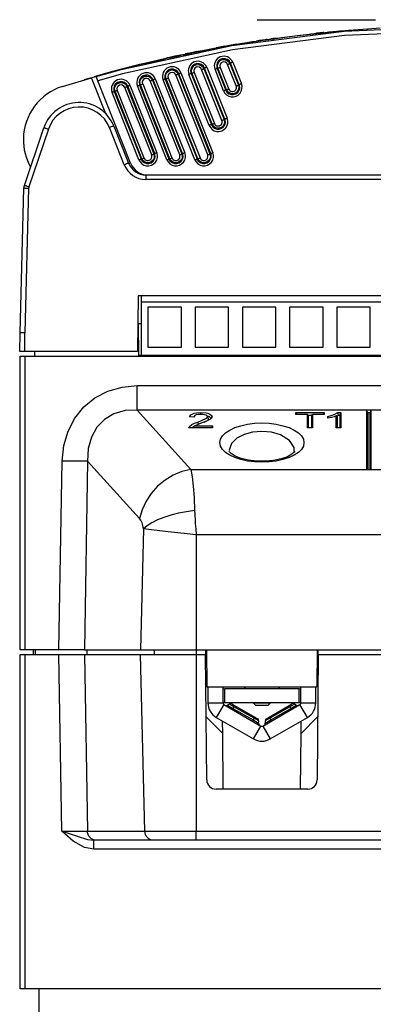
# Model space of a CAD drawing. Extents: x 28 to 402, y 197 to 629.
# Tile 2 of 13: x 51 to 89, y 257 to 363. Entities that reach past the tile are written whole.
import ezdxf

# ---------------------------------------------------------------- set-up
doc = ezdxf.new("R2010")
doc.units = 0
doc.header["$MEASUREMENT"] = 0
doc.linetypes.add('CENTERX2', pattern=[20.32, 12.7, -2.54, 2.54, -2.54])
doc.layers.get('0').update_dxf_attribs({"linetype": 'CONTINUOUS'})

msp = doc.modelspace()

# ---------------------------------------------------------------- linework, layer by layer
at = {"color": 7, "linetype": 'CENTERX2'}
msp.add_line((76.25, 363.34), (143.65, 363.34), dxfattribs=at)
at = {"color": 7, "linetype": 'CONTINUOUS'}
for p, q in [((77.9, 361.3), (78.11, 361.33)), ((78.11, 361.33), (78.11, 361.28)), ((78.11, 361.33), (78.12, 361.33)), ((78.12, 361.33), (78.12, 361.28)), ((80.89, 361.69), (82.63, 361.87)), ((83.71, 361.94), (81.24, 361.67)), ((82.63, 361.89), (83.51, 361.98)), ((83.3, 361.95), (82.63, 361.89)), ((83.51, 361.93), (82.63, 361.83)), ((82.63, 361.89), (82.63, 361.83)), ((83.41, 361.97), (83.3, 361.95)), ((83.41, 361.92), (84.11, 361.99)), ((83.51, 361.98), (83.77, 362)), ((83.51, 361.98), (83.51, 361.93)), ((83.77, 361.95), (83.51, 361.93)), ((83.51, 361.92), (83.7, 361.94)), ((83.77, 362), (83.77, 361.95)), ((83.86, 361.96), (84.02, 361.97)), ((84.02, 361.97), (83.86, 361.95)), ((83.93, 361.97), (84.19, 361.99)), ((84.04, 362.03), (84.04, 361.98)), ((84.47, 362.02), (84.11, 361.98)), ((84.39, 362.01), (84.67, 362.04)), ((84.49, 362.07), (85.1, 362.13)), ((85.1, 362.08), (84.49, 362.02)), ((84.49, 362.07), (84.49, 362.02)), ((85.01, 362.07), (85.3, 362.09)), ((85.1, 362.13), (85.29, 362.14)), ((85.1, 362.13), (85.1, 362.08)), ((85.29, 362.09), (85.1, 362.08)), ((85.29, 362.14), (85.41, 362.15)), ((85.29, 362.14), (85.29, 362.09)), ((85.41, 362.1), (85.29, 362.09)), ((85.41, 362.15), (85.71, 362.18)), ((85.41, 362.15), (85.41, 362.1)), ((87.09, 362.29), (88.09, 362.36)), ((71.12, 360.18), (71.87, 360.31)), ((71.91, 360.27), (71.48, 360.19)), ((71.62, 360.27), (71.62, 360.22)), ((72.63, 360.4), (72.47, 360.37)), ((72.77, 360.48), (74.45, 360.77)), ((74.03, 360.7), (73.03, 360.52)), ((74.16, 360.72), (74.15, 360.72)), ((74.47, 360.77), (74.47, 360.72)), ((74.92, 360.85), (74.92, 360.8)), ((75.04, 360.82), (75.36, 360.87)), ((78.11, 361.28), (75.36, 360.87)), ((76.16, 361.04), (76.16, 360.99)), ((76.62, 361.11), (76.5, 361.09)), ((77.16, 361.19), (77.12, 361.19)), ((77.27, 361.21), (77.29, 361.21)), ((77.9, 361.3), (77.9, 361.25)), ((77.91, 361.25), (78.08, 361.27)), ((78.12, 361.28), (78.11, 361.28)), ((66.46, 359.2), (66.98, 359.32)), ((66.53, 359.22), (66.5, 359.21)), ((66.98, 359.32), (67.94, 359.53)), ((68.81, 359.66), (67.26, 359.33)), ((67.99, 359.54), (67.43, 359.42)), ((67.51, 359.44), (67.72, 359.48)), ((67.51, 359.39), (67.82, 359.45)), ((67.76, 359.49), (67.76, 359.44)), ((68.01, 359.49), (67.85, 359.46)), ((68.24, 359.54), (69.18, 359.74)), ((68.64, 359.68), (68.49, 359.65)), ((68.55, 359.66), (68.81, 359.71)), ((68.73, 359.7), (68.72, 359.7)), ((69.23, 359.8), (69.27, 359.81)), ((70.11, 359.93), (69.27, 359.76)), ((69.33, 359.77), (69.6, 359.83)), ((69.36, 359.83), (69.36, 359.78)), ((69.9, 359.94), (70.11, 359.98)), ((69.9, 359.94), (69.9, 359.89)), ((69.91, 359.89), (71.81, 360.25)), ((70.11, 359.98), (70.11, 359.93)), ((62.76, 358.32), (62.83, 358.33)), ((63.26, 358.44), (64.12, 358.65)), ((64.12, 358.6), (66.27, 359.1)), ((65.66, 359.02), (65.66, 358.97)), ((66.41, 359.14), (66.1, 359.07)), ((66.67, 359.2), (66.49, 359.16)), ((70.81, 358.22), (73, 352.74)), ((72.25, 358.21), (73.17, 355.88)), ((73.99, 356.21), (73.06, 358.53)), ((73.29, 358.63), (73.38, 358.66)), ((73.29, 358.63), (74.22, 356.31)), ((74.31, 356.34), (73.38, 358.66)), ((73.61, 358.76), (74.54, 356.44)), ((55.3, 356.15), (58.42, 357.09)), ((59.97, 353.21), (58.42, 357.09)), ((59.08, 356.77), (58.9, 357.23)), ((60.87, 357.82), (60.87, 357.77)), ((70.92, 348.8), (67.48, 357.4)), ((67.72, 357.5), (67.8, 357.53)), ((67.72, 357.5), (71.15, 348.9)), ((71.24, 348.93), (67.8, 357.53)), ((68.04, 357.63), (71.47, 349.03)), ((71.08, 351.97), (68.9, 357.46)), ((69.22, 357.58), (69.13, 357.55)), ((69.13, 357.55), (71.31, 352.06)), ((71.4, 352.09), (69.22, 357.58)), ((69.45, 357.67), (71.63, 352.18)), ((72.45, 352.5), (70.26, 357.99)), ((70.49, 358.09), (70.58, 358.12)), ((70.49, 358.09), (72.68, 352.6)), ((72.77, 352.64), (70.58, 358.12)), ((72.62, 355.68), (71.7, 358)), ((72.02, 358.12), (71.93, 358.09)), ((71.93, 358.09), (72.85, 355.76)), ((72.94, 355.8), (72.02, 358.12)), ((62.62, 347.9), (59.08, 356.77)), ((64.89, 348.8), (61.99, 356.05)), ((62.23, 356.15), (62.31, 356.18)), ((62.23, 356.15), (65.12, 348.9)), ((65.21, 348.93), (62.31, 356.18)), ((62.55, 356.28), (65.44, 349.03)), ((66.52, 348.26), (63.36, 356.22)), ((63.68, 356.34), (63.59, 356.3)), ((63.59, 356.3), (66.75, 348.35)), ((66.84, 348.38), (63.68, 356.34)), ((63.92, 356.43), (67.07, 348.47)), ((67.9, 348.8), (64.73, 356.75)), ((64.96, 356.85), (65.05, 356.88)), ((64.96, 356.85), (68.13, 348.9)), ((68.22, 348.93), (65.05, 356.88)), ((65.28, 356.98), (68.45, 349.03)), ((69.54, 348.26), (66.12, 356.87)), ((66.44, 356.99), (66.35, 356.95)), ((66.35, 356.95), (69.77, 348.35)), ((69.86, 348.38), (66.44, 356.99)), ((66.67, 357.07), (70.09, 348.47)), ((74.22, 356.31), (74.31, 356.34)), ((63.51, 348.26), (60.63, 355.52)), ((60.95, 355.64), (60.86, 355.6)), ((60.86, 355.6), (63.74, 348.35)), ((63.83, 348.38), (60.95, 355.64)), ((61.18, 355.72), (64.06, 348.47)), ((72.94, 355.8), (72.85, 355.76)), ((60.81, 351.9), (62.4, 347.9)), ((71.4, 352.09), (71.31, 352.06)), ((72.68, 352.6), (72.77, 352.64)), ((51.2, 345.51), (53.3, 351.71)), ((53.78, 351.56), (51.68, 345.36)), ((61.94, 347.73), (60.34, 351.73)), ((65.12, 348.9), (65.21, 348.93)), ((68.13, 348.9), (68.22, 348.93)), ((71.15, 348.9), (71.24, 348.93)), ((62.62, 347.9), (62.43, 347.83)), ((63.83, 348.38), (63.74, 348.35)), ((66.84, 348.38), (66.75, 348.35)), ((69.86, 348.38), (69.77, 348.35)), ((64.26, 346.64), (64.26, 346.15)), ((64.47, 346.64), (96.08, 346.64)), ((119.31, 346.15), (64.26, 346.15)), ((50.74, 329.64), (51.15, 345.21)), ((51.65, 345.21), (51.24, 329.64)), ((63.43, 333.64), (63.38, 327.64)), ((119.93, 333.64), (63.43, 333.64)), ((63.74, 333.64), (63.74, 332.94)), ((119.62, 332.94), (63.74, 332.94)), ((63.74, 332.94), (63.74, 327.24)), ((68.08, 332.39), (64.48, 332.39)), ((64.48, 332.39), (64.48, 328.09)), ((68.08, 328.09), (68.08, 332.39)), ((69.56, 332.39), (69.56, 328.09)), ((73.16, 332.39), (69.56, 332.39)), ((73.16, 328.09), (73.16, 332.39)), ((78.24, 332.39), (74.64, 332.39)), ((74.64, 332.39), (74.64, 328.09)), ((78.24, 328.09), (78.24, 332.39)), ((79.72, 332.39), (79.72, 328.09)), ((83.32, 332.39), (79.72, 332.39)), ((83.32, 328.09), (83.32, 332.39)), ((88.4, 332.39), (84.8, 332.39)), ((84.8, 332.39), (84.8, 328.09)), ((88.4, 328.09), (88.4, 332.39)), ((63.41, 330.64), (63.46, 330.64)), ((63.49, 327.14), (63.46, 330.64)), ((63.46, 330.64), (63.74, 330.64)), ((50.69, 327.64), (50.74, 329.64)), ((51.24, 327.64), (51.24, 329.64)), ((51.24, 327.64), (50.69, 327.64)), ((63.38, 327.64), (51.24, 327.64)), ((52.31, 327.14), (52.32, 327.64)), ((64.48, 328.09), (68.08, 328.09)), ((69.56, 328.09), (73.16, 328.09)), ((74.64, 328.09), (78.24, 328.09)), ((79.72, 328.09), (83.32, 328.09)), ((84.8, 328.09), (88.4, 328.09)), ((50.74, 327.14), (51.24, 327.14)), ((50.74, 295.54), (50.74, 327.14)), ((51.24, 327.14), (148.24, 327.14)), ((51.24, 327.14), (51.24, 295.54)), ((63.49, 327.24), (119.88, 327.24)), ((63.32, 323.96), (136.17, 323.96)), ((63.32, 321.32), (63.32, 323.96)), ((87.99, 321.32), (63.32, 321.32)), ((63.32, 321.32), (69.09, 314.94)), ((70.19, 320.87), (70.19, 321.06)), ((80.49, 320.87), (80.41, 321.06)), ((80.41, 320.87), (80.41, 321.06)), ((80.41, 321.06), (83.44, 321.06)), ((83.36, 320.87), (83.44, 321.06)), ((83.44, 321.06), (83.44, 320.87)), ((84.99, 320.78), (84.91, 321.06)), ((84.91, 321.06), (85.23, 321.06)), ((85.11, 320.78), (85.23, 321.06)), ((85.23, 321.06), (85.23, 319.42)), ((88.49, 321.32), (87.99, 321.32)), ((87.99, 321.32), (87.99, 314.94)), ((88.12, 321.04), (87.99, 321.32)), ((88.37, 321.04), (88.49, 321.32)), ((110.99, 321.32), (88.49, 321.32)), ((88.49, 314.94), (88.49, 321.32)), ((69.44, 320.58), (68.94, 320.6)), ((69.44, 320.59), (69.44, 320.58)), ((69.51, 320.72), (69.51, 320.71)), ((69.91, 319.8), (69.84, 320.03)), ((71.01, 320.38), (70.88, 320.61)), ((71.26, 320.38), (71.38, 320.61)), ((81.65, 320.87), (80.41, 320.87)), ((81.77, 320.7), (81.65, 320.87)), ((81.65, 319.42), (81.65, 320.87)), ((81.71, 320.78), (82.14, 320.78)), ((81.77, 319.42), (81.77, 320.7)), ((82.08, 320.7), (82.2, 320.87)), ((82.08, 320.7), (82.08, 319.42)), ((83.44, 320.87), (82.2, 320.87)), ((82.2, 320.87), (82.2, 319.42)), ((83.92, 320.47), (83.84, 320.65)), ((83.84, 320.46), (83.84, 320.65)), ((84.86, 320.59), (84.74, 320.7)), ((84.74, 319.42), (84.74, 320.7)), ((84.77, 320.67), (84.99, 320.78)), ((84.86, 319.42), (84.86, 320.59)), ((84.99, 320.78), (85.11, 320.78)), ((85.11, 320.78), (85.11, 319.42)), ((88.37, 321.04), (88.12, 321.04)), ((88.12, 321.04), (88.12, 314.94)), ((88.37, 314.94), (88.37, 321.04)), ((71.43, 319.42), (68.89, 319.42)), ((69.02, 319.42), (68.95, 319.57)), ((69.35, 319.42), (69.53, 319.63)), ((69.53, 319.63), (71.43, 319.63)), ((71.34, 319.42), (71.43, 319.63)), ((71.43, 319.63), (71.43, 319.42)), ((82.2, 319.42), (81.65, 319.42)), ((85.23, 319.42), (84.74, 319.42)), ((54.91, 295.54), (55.25, 315.84)), ((58, 315.84), (57.66, 295.54)), ((63.59, 309.66), (58, 315.84)), ((69.09, 314.94), (87.99, 314.94)), ((87.99, 314.94), (88.49, 314.94)), ((88.49, 314.94), (110.99, 314.94)), ((64.01, 308.56), (63.7, 295.54)), ((50.74, 307.54), (50.74, 308.29)), ((50.74, 295.54), (50.74, 307.54)), ((129.81, 307.9), (69.68, 307.9)), ((69.68, 307.9), (69.68, 295.54)), ((51.24, 295.54), (50.74, 295.54)), ((50.74, 273.04), (50.74, 295.04)), ((50.74, 295.04), (51.24, 295.04)), ((50.74, 259.04), (50.74, 295.04)), ((54.91, 295.54), (51.24, 295.54)), ((51.24, 295.04), (54.9, 295.04)), ((51.24, 295.04), (51.24, 259.04)), ((52.14, 295.54), (52.15, 295.04)), ((52.35, 295.54), (52.34, 295.04)), ((54.9, 295.04), (57.65, 295.04)), ((55.23, 276.01), (54.9, 295.04)), ((57.66, 295.54), (54.91, 295.54)), ((57.65, 295.04), (63.7, 295.04)), ((57.65, 295.04), (57.98, 276.01)), ((57.66, 295.54), (63.7, 295.54)), ((57.92, 295.54), (57.92, 295.04)), ((63.7, 295.54), (69.68, 295.54)), ((63.7, 295.04), (69.68, 295.04)), ((64.15, 276.01), (63.7, 295.04)), ((65.17, 295.54), (65.16, 295.04)), ((69.68, 295.54), (69.68, 295.04)), ((69.68, 295.54), (70.79, 295.54)), ((69.68, 295.04), (70.69, 295.04)), ((69.68, 295.04), (69.68, 276.01)), ((70.68, 295.54), (70.69, 295.04)), ((70.81, 281.53), (70.69, 295.04)), ((70.79, 295.54), (82.69, 295.54)), ((70.79, 295.54), (70.83, 291.54)), ((82.69, 295.54), (82.66, 291.54)), ((82.8, 295.04), (82.68, 281.53)), ((82.69, 295.54), (93.79, 295.54)), ((82.8, 295.04), (82.81, 295.54)), ((82.8, 295.04), (93.69, 295.04)), ((70.83, 291.54), (82.66, 291.54)), ((70.94, 291.54), (70.94, 289.81)), ((72.54, 291.54), (72.54, 289.81)), ((74.79, 291.54), (74.99, 291.34)), ((78.49, 291.34), (78.69, 291.54)), ((80.94, 289.81), (80.94, 291.54)), ((82.54, 289.81), (82.54, 291.54)), ((72.54, 291.34), (72.74, 291.34)), ((72.54, 291.34), (72.74, 291.34)), ((80.74, 291.34), (72.74, 291.34)), ((72.74, 289.84), (72.74, 291.34)), ((80.74, 291.34), (80.94, 291.34)), ((80.74, 291.34), (80.94, 291.34)), ((80.74, 289.84), (80.74, 291.34)), ((70.94, 289.81), (72.54, 289.81)), ((72.64, 289.63), (71.84, 288.25)), ((72.74, 289.84), (72.54, 289.84)), ((72.64, 289.63), (76.64, 287.32)), ((80.74, 289.84), (72.74, 289.84)), ((73.25, 289.69), (73.06, 289.56)), ((73.06, 289.56), (73.63, 289.23)), ((73.74, 289.41), (73.25, 289.69)), ((73.52, 289.71), (73.81, 289.54)), ((73.74, 289.41), (73.63, 289.23)), ((73.81, 289.54), (73.74, 289.41)), ((75.9, 288.16), (73.74, 289.41)), ((73.81, 289.54), (75.98, 288.29)), ((75.84, 289.84), (75.84, 289.79)), ((75.87, 289.79), (75.84, 289.79)), ((75.84, 289.79), (76.09, 289.54)), ((77.64, 289.79), (75.87, 289.79)), ((76.11, 289.54), (76.09, 289.54)), ((77.39, 289.54), (76.11, 289.54)), ((76.84, 287.32), (80.84, 289.63)), ((77.39, 289.54), (77.64, 289.79)), ((77.51, 288.29), (79.68, 289.54)), ((79.75, 289.41), (77.58, 288.16)), ((77.64, 289.79), (77.64, 289.84)), ((79.68, 289.54), (79.97, 289.71)), ((79.75, 289.41), (79.68, 289.54)), ((80.24, 289.69), (79.75, 289.41)), ((79.75, 289.41), (79.85, 289.23)), ((79.85, 289.23), (80.43, 289.56)), ((80.43, 289.56), (80.24, 289.69)), ((80.94, 289.84), (80.74, 289.84)), ((81.64, 288.25), (80.84, 289.63)), ((80.94, 289.81), (82.54, 289.81)), ((70.75, 288.33), (72.53, 286.54)), ((71.84, 288.25), (75.84, 285.94)), ((73.63, 289.23), (73.56, 289.1)), ((73.63, 289.23), (75.8, 287.98)), ((75.9, 288.16), (75.98, 288.29)), ((75.98, 288.29), (76.27, 288.12)), ((77.22, 288.12), (77.51, 288.29)), ((77.51, 288.29), (77.58, 288.16)), ((77.64, 285.94), (81.64, 288.25)), ((77.69, 287.98), (79.85, 289.23)), ((79.85, 289.23), (79.93, 289.1)), ((80.96, 286.54), (82.74, 288.33)), ((72.53, 286.54), (72.52, 287.86)), ((75.8, 287.98), (75.73, 287.85)), ((75.9, 288.16), (75.8, 287.98)), ((75.8, 287.98), (76.38, 287.64)), ((75.84, 285.94), (76.64, 287.32)), ((76.4, 287.88), (75.9, 288.16)), ((76.38, 287.64), (76.4, 287.88)), ((76.84, 287.32), (77.64, 285.94)), ((77.58, 288.16), (77.09, 287.88)), ((77.09, 287.88), (77.11, 287.64)), ((77.11, 287.64), (77.69, 287.98)), ((77.58, 288.16), (77.69, 287.98)), ((77.69, 287.98), (77.76, 287.85)), ((80.96, 286.54), (80.97, 287.86)), ((72.58, 280.54), (72.53, 286.54)), ((80.9, 280.54), (80.96, 286.54)), ((81.68, 280.54), (71.81, 280.54)), ((57.98, 276.01), (64.15, 276.01)), ((64.15, 276.01), (69.68, 276.01)), ((69.68, 275.04), (69.68, 276.01)), ((69.68, 276.01), (129.81, 276.01)), ((58.66, 274.07), (58.66, 275.04)), ((58.9, 275.04), (58.66, 275.04)), ((65.07, 275.04), (58.9, 275.04)), ((69.68, 275.04), (65.07, 275.04)), ((129.81, 275.04), (69.68, 275.04)), ((140.83, 274.07), (58.66, 274.07)), ((50.74, 272.29), (50.74, 273.04)), ((51.24, 259.04), (50.74, 259.04)), ((148.24, 259.04), (51.24, 259.04)), ((52.74, 259.04), (52.74, 253.54))]:
    msp.add_line(p, q, dxfattribs=at)
at = {"color": 7, "linetype": 'CONTINUOUS', "flags": 128}
for points in [[(58.9, 357.23), (61.61, 357.97), (73.51, 360.56), (85.58, 362.12), (97.74, 362.64)], [(85.28, 362.14), (86.04, 362.21), (88.15, 362.37), (89.45, 362.45)], [(97.74, 362.15), (85.62, 361.63), (73.59, 360.08), (61.74, 357.5), (59.08, 356.77)], [(78.11, 361.33), (78.08, 361.32), (77.94, 361.3), (77.71, 361.27)], [(83.98, 361.97), (80.81, 361.63), (78.22, 361.29), (77.91, 361.25)], [(78.08, 361.32), (78.11, 361.33), (78.21, 361.34), (78.44, 361.37), (78.86, 361.43)], [(78.09, 361.32), (79.44, 361.51), (82.72, 361.88)], [(82, 361.82), (82.02, 361.82), (82.06, 361.82), (82.17, 361.83), (82.55, 361.88), (82.7, 361.89)], [(83.77, 362), (83.93, 362.02), (84.04, 362.03)], [(84.04, 361.98), (83.82, 361.96), (83.77, 361.95)], [(84.04, 362.03), (84.36, 362.06), (84.49, 362.07)], [(84.49, 362.02), (84.15, 361.99), (84.04, 361.98)], [(70.11, 359.98), (70.36, 360.03), (71.62, 360.27)], [(71.45, 360.18), (71.97, 360.28), (72.63, 360.4)], [(71.62, 360.27), (72.72, 360.47), (72.96, 360.51), (73.01, 360.52), (73.02, 360.52)], [(73.03, 360.47), (73.01, 360.47), (72.95, 360.46), (72.75, 360.42), (71.88, 360.27), (71.62, 360.22)], [(72.77, 360.48), (72.76, 360.48), (72.22, 360.38), (71.81, 360.3)], [(75.7, 360.92), (74.52, 360.73), (72.8, 360.43), (72.12, 360.31)], [(74.47, 360.77), (74.52, 360.78), (74.65, 360.8), (74.84, 360.83), (74.92, 360.85)], [(74.92, 360.8), (74.71, 360.76), (74.56, 360.74), (74.48, 360.72), (74.47, 360.72)], [(74.92, 360.85), (75.73, 360.98), (76.16, 361.04)], [(76.16, 360.99), (75.32, 360.86), (74.92, 360.8)], [(76.16, 361.04), (77.19, 361.2), (77.56, 361.25), (77.9, 361.3)], [(77.9, 361.25), (77.5, 361.19), (76.88, 361.1), (76.16, 360.99)], [(77.12, 361.19), (76.81, 361.14), (76.44, 361.09), (76.17, 361.04)], [(77.29, 361.21), (77.26, 361.21), (77.2, 361.2), (77.11, 361.19)], [(65.66, 359.02), (65.96, 359.09), (66.48, 359.21), (67.76, 359.49)], [(67.76, 359.44), (66.98, 359.27), (66.23, 359.1), (65.85, 359.01), (65.66, 358.97)], [(66.26, 359.16), (66.29, 359.17), (66.37, 359.18), (66.46, 359.2)], [(67.82, 359.5), (67.38, 359.41), (66.8, 359.28), (66.58, 359.23), (66.53, 359.22)], [(66.8, 359.23), (67.96, 359.48), (67.98, 359.49)], [(67.76, 359.49), (68.27, 359.6), (68.82, 359.72), (69.36, 359.83)], [(69.36, 359.78), (68.87, 359.67), (68.32, 359.56), (67.76, 359.44)], [(68.15, 359.57), (68.01, 359.54), (67.82, 359.5)], [(68.03, 359.55), (68.09, 359.56), (68.2, 359.59)], [(68.91, 359.73), (68.9, 359.73), (68.86, 359.72), (68.77, 359.71), (68.64, 359.68)], [(68.81, 359.71), (68.86, 359.72), (68.86, 359.73)], [(68.9, 359.73), (69.02, 359.76), (69.23, 359.8)], [(71.62, 360.22), (70.35, 359.97), (69.19, 359.74)], [(69.76, 359.91), (69.47, 359.85), (69.33, 359.82)], [(69.36, 359.83), (69.76, 359.91), (69.86, 359.93), (69.9, 359.94), (69.9, 359.94)], [(69.9, 359.89), (69.87, 359.88), (69.77, 359.86), (69.53, 359.81), (69.36, 359.78)], [(60.87, 357.82), (62.49, 358.25), (64.16, 358.66), (65.66, 359.02)], [(63.9, 358.6), (63.44, 358.49), (63.03, 358.39), (62.85, 358.34), (62.76, 358.32), (62.76, 358.32)], [(64.12, 358.65), (65.5, 358.98), (65.66, 359.02)], [(70.58, 358.12), (70.45, 358.34), (70.25, 358.51), (70, 358.6), (69.74, 358.61), (69.49, 358.53), (69.28, 358.37), (69.14, 358.15), (69.08, 357.89), (69.1, 357.63), (69.13, 357.55)], [(69.22, 357.58), (69.17, 357.81), (69.2, 358.04), (69.3, 358.24), (69.47, 358.4), (69.68, 358.5), (69.91, 358.52), (70.13, 358.46), (70.32, 358.34), (70.46, 358.15), (70.49, 358.09)], [(70.81, 358.22), (70.77, 358.21), (70.73, 358.19), (70.69, 358.17), (70.65, 358.16), (70.62, 358.14), (70.6, 358.13), (70.59, 358.13), (70.58, 358.12)], [(73.38, 358.66), (73.25, 358.88), (73.05, 359.05), (72.8, 359.14), (72.54, 359.15), (72.29, 359.07), (72.08, 358.91), (71.94, 358.69), (71.88, 358.43), (71.9, 358.17), (71.93, 358.09)], [(72.02, 358.12), (71.97, 358.35), (72, 358.58), (72.1, 358.78), (72.27, 358.94), (72.48, 359.04), (72.71, 359.06), (72.93, 359), (73.12, 358.88), (73.26, 358.69), (73.29, 358.63)], [(72.02, 358.12), (72.02, 358.12), (72.04, 358.13), (72.06, 358.13), (72.09, 358.15), (72.12, 358.16), (72.16, 358.17), (72.2, 358.19), (72.25, 358.21)], [(73.06, 358.53), (73.1, 358.55), (73.15, 358.57), (73.19, 358.58), (73.22, 358.6), (73.25, 358.61), (73.27, 358.62), (73.29, 358.63), (73.29, 358.63)], [(73.61, 358.76), (73.57, 358.74), (73.52, 358.73), (73.48, 358.71), (73.45, 358.7), (73.42, 358.68), (73.4, 358.67), (73.38, 358.67), (73.38, 358.66)], [(58.42, 357.09), (58.58, 357.14), (58.72, 357.18), (58.83, 357.21), (58.89, 357.22), (58.9, 357.23)], [(58.7, 357.22), (58.77, 357.24), (58.97, 357.3), (59.44, 357.43), (60.87, 357.82)], [(65.05, 356.88), (64.92, 357.1), (64.72, 357.27), (64.47, 357.36), (64.21, 357.37), (63.96, 357.29), (63.75, 357.13), (63.61, 356.91), (63.54, 356.65), (63.57, 356.39), (63.59, 356.3)], [(63.68, 356.34), (63.63, 356.57), (63.66, 356.79), (63.77, 357), (63.93, 357.16), (64.14, 357.26), (64.37, 357.28), (64.6, 357.22), (64.79, 357.1), (64.93, 356.91), (64.96, 356.85)], [(67.8, 357.53), (67.67, 357.75), (67.47, 357.92), (67.23, 358.01), (66.96, 358.01), (66.71, 357.93), (66.51, 357.77), (66.36, 357.55), (66.3, 357.3), (66.32, 357.04), (66.35, 356.95)], [(66.44, 356.99), (66.39, 357.21), (66.42, 357.44), (66.52, 357.65), (66.69, 357.81), (66.9, 357.9), (67.13, 357.93), (67.35, 357.87), (67.55, 357.74), (67.69, 357.56), (67.72, 357.5)], [(67.48, 357.4), (67.53, 357.41), (67.57, 357.43), (67.61, 357.45), (67.65, 357.46), (67.67, 357.48), (67.7, 357.49), (67.71, 357.49), (67.72, 357.5)], [(67.8, 357.53), (67.81, 357.53), (67.82, 357.54), (67.84, 357.55), (67.87, 357.56), (67.91, 357.58), (67.95, 357.59), (67.99, 357.61), (68.04, 357.63)], [(69.13, 357.55), (69.12, 357.55), (69.11, 357.54), (69.09, 357.53), (69.06, 357.52), (69.02, 357.51), (68.98, 357.49), (68.94, 357.48), (68.9, 357.46)], [(69.22, 357.58), (69.22, 357.58), (69.24, 357.59), (69.26, 357.6), (69.29, 357.61), (69.32, 357.62), (69.36, 357.63), (69.41, 357.65), (69.45, 357.67)], [(70.26, 357.99), (70.31, 358.01), (70.35, 358.03), (70.39, 358.04), (70.42, 358.06), (70.45, 358.07), (70.47, 358.08), (70.49, 358.09), (70.49, 358.09)], [(71.93, 358.09), (71.92, 358.08), (71.91, 358.08), (71.89, 358.07), (71.86, 358.06), (71.82, 358.05), (71.78, 358.03), (71.74, 358.02), (71.7, 358)], [(58.38, 357.08), (58.28, 357.05), (57.63, 356.86)], [(62.31, 356.18), (62.18, 356.4), (61.98, 356.57), (61.74, 356.66), (61.47, 356.67), (61.22, 356.58), (61.01, 356.43), (60.87, 356.21), (60.81, 355.95), (60.83, 355.69), (60.86, 355.6)], [(60.95, 355.64), (60.9, 355.86), (60.93, 356.09), (61.03, 356.3), (61.2, 356.46), (61.41, 356.56), (61.64, 356.58), (61.86, 356.52), (62.06, 356.4), (62.2, 356.21), (62.23, 356.15)], [(61.99, 356.05), (62.04, 356.07), (62.08, 356.08), (62.12, 356.1), (62.16, 356.11), (62.19, 356.13), (62.21, 356.14), (62.22, 356.14), (62.23, 356.15)], [(62.31, 356.18), (62.32, 356.19), (62.33, 356.19), (62.36, 356.2), (62.38, 356.21), (62.42, 356.23), (62.46, 356.25), (62.5, 356.26), (62.55, 356.28)], [(63.36, 356.22), (63.41, 356.24), (63.45, 356.25), (63.49, 356.27), (63.52, 356.28), (63.55, 356.29), (63.57, 356.3), (63.59, 356.3), (63.59, 356.3)], [(63.68, 356.34), (63.69, 356.34), (63.7, 356.35), (63.73, 356.35), (63.75, 356.36), (63.79, 356.38), (63.83, 356.39), (63.87, 356.41), (63.92, 356.43)], [(64.73, 356.75), (64.77, 356.77), (64.82, 356.78), (64.86, 356.8), (64.89, 356.82), (64.92, 356.83), (64.94, 356.84), (64.96, 356.84), (64.96, 356.85)], [(65.05, 356.88), (65.05, 356.89), (65.07, 356.89), (65.09, 356.9), (65.12, 356.92), (65.15, 356.93), (65.19, 356.95), (65.24, 356.96), (65.28, 356.98)], [(66.12, 356.87), (66.16, 356.88), (66.21, 356.9), (66.24, 356.92), (66.28, 356.93), (66.31, 356.94), (66.33, 356.95), (66.34, 356.95), (66.35, 356.95)], [(66.44, 356.99), (66.45, 356.99), (66.46, 356.99), (66.48, 357), (66.51, 357.01), (66.55, 357.02), (66.58, 357.04), (66.63, 357.06), (66.67, 357.07)], [(72.85, 355.76), (72.98, 355.55), (73.18, 355.38), (73.43, 355.28), (73.69, 355.28), (73.94, 355.36), (74.15, 355.52), (74.3, 355.74), (74.36, 355.99), (74.34, 356.25), (74.31, 356.34)], [(74.22, 356.31), (74.27, 356.08), (74.24, 355.85), (74.13, 355.65), (73.97, 355.48), (73.76, 355.39), (73.53, 355.37), (73.3, 355.42), (73.11, 355.55), (72.97, 355.73), (72.94, 355.8)], [(73.99, 356.21), (74.03, 356.23), (74.07, 356.24), (74.11, 356.26), (74.15, 356.27), (74.18, 356.29), (74.2, 356.3), (74.21, 356.3), (74.22, 356.31)], [(74.54, 356.44), (74.49, 356.42), (74.45, 356.41), (74.41, 356.39), (74.38, 356.37), (74.35, 356.36), (74.33, 356.35), (74.31, 356.35), (74.31, 356.34)], [(60.63, 355.52), (60.67, 355.53), (60.71, 355.55), (60.75, 355.57), (60.79, 355.58), (60.82, 355.59), (60.84, 355.6), (60.85, 355.6), (60.86, 355.6)], [(60.95, 355.64), (60.95, 355.64), (60.97, 355.64), (60.99, 355.65), (61.02, 355.66), (61.05, 355.67), (61.09, 355.69), (61.14, 355.71), (61.18, 355.72)], [(72.85, 355.76), (72.84, 355.76), (72.83, 355.76), (72.81, 355.75), (72.78, 355.74), (72.74, 355.73), (72.71, 355.71), (72.66, 355.69), (72.62, 355.68)], [(72.94, 355.8), (72.95, 355.8), (72.96, 355.8), (72.98, 355.81), (73.01, 355.82), (73.05, 355.83), (73.09, 355.85), (73.13, 355.87), (73.17, 355.88)], [(60.81, 351.9), (60.8, 351.9), (60.77, 351.9), (60.73, 351.88), (60.67, 351.86), (60.6, 351.83), (60.52, 351.8), (60.43, 351.77), (60.34, 351.73)], [(71.31, 352.06), (71.3, 352.05), (71.29, 352.05), (71.27, 352.04), (71.24, 352.03), (71.2, 352.02), (71.16, 352), (71.12, 351.99), (71.08, 351.97)], [(71.31, 352.06), (71.44, 351.84), (71.64, 351.67), (71.89, 351.57), (72.15, 351.57), (72.4, 351.65), (72.61, 351.81), (72.76, 352.03), (72.82, 352.28), (72.8, 352.55), (72.77, 352.64)], [(72.68, 352.6), (72.73, 352.38), (72.7, 352.15), (72.6, 351.94), (72.43, 351.78), (72.22, 351.68), (71.99, 351.66), (71.76, 351.71), (71.57, 351.84), (71.43, 352.02), (71.4, 352.09)], [(71.4, 352.09), (71.4, 352.09), (71.42, 352.1), (71.44, 352.1), (71.47, 352.11), (71.5, 352.13), (71.54, 352.14), (71.59, 352.16), (71.63, 352.18)], [(72.45, 352.5), (72.5, 352.52), (72.54, 352.54), (72.58, 352.56), (72.61, 352.57), (72.64, 352.58), (72.66, 352.59), (72.68, 352.6), (72.68, 352.6)], [(73, 352.74), (72.96, 352.72), (72.92, 352.7), (72.88, 352.68), (72.84, 352.67), (72.81, 352.66), (72.79, 352.65), (72.78, 352.64), (72.77, 352.64)], [(53.3, 351.71), (53.31, 351.71), (53.34, 351.7), (53.38, 351.69), (53.44, 351.67), (53.51, 351.65), (53.6, 351.62), (53.68, 351.59), (53.78, 351.56)], [(63.74, 348.35), (63.87, 348.13), (64.07, 347.96), (64.32, 347.87), (64.59, 347.86), (64.84, 347.94), (65.05, 348.1), (65.2, 348.32), (65.26, 348.58), (65.24, 348.84), (65.21, 348.93)], [(65.12, 348.9), (65.17, 348.67), (65.14, 348.44), (65.04, 348.23), (64.87, 348.07), (64.66, 347.97), (64.42, 347.95), (64.2, 348), (64, 348.13), (63.86, 348.32), (63.83, 348.38)], [(64.89, 348.8), (64.93, 348.82), (64.98, 348.83), (65.02, 348.85), (65.05, 348.87), (65.08, 348.88), (65.1, 348.89), (65.11, 348.89), (65.12, 348.9)], [(65.21, 348.93), (65.21, 348.94), (65.23, 348.94), (65.25, 348.95), (65.28, 348.97), (65.31, 348.98), (65.35, 349), (65.4, 349.01), (65.44, 349.03)], [(66.75, 348.35), (66.88, 348.13), (67.09, 347.96), (67.33, 347.87), (67.6, 347.86), (67.85, 347.94), (68.06, 348.1), (68.21, 348.32), (68.28, 348.58), (68.25, 348.84), (68.22, 348.93)], [(68.13, 348.9), (68.18, 348.67), (68.15, 348.44), (68.05, 348.23), (67.88, 348.07), (67.67, 347.97), (67.44, 347.95), (67.21, 348), (67.02, 348.13), (66.87, 348.32), (66.84, 348.38)], [(67.9, 348.8), (67.95, 348.82), (67.99, 348.83), (68.03, 348.85), (68.06, 348.87), (68.09, 348.88), (68.11, 348.89), (68.13, 348.89), (68.13, 348.9)], [(68.22, 348.93), (68.23, 348.94), (68.24, 348.94), (68.26, 348.95), (68.29, 348.97), (68.33, 348.98), (68.37, 349), (68.41, 349.01), (68.45, 349.03)], [(69.77, 348.35), (69.9, 348.13), (70.1, 347.96), (70.35, 347.87), (70.61, 347.86), (70.87, 347.94), (71.08, 348.1), (71.22, 348.32), (71.29, 348.58), (71.27, 348.84), (71.24, 348.93)], [(71.15, 348.9), (71.2, 348.67), (71.17, 348.44), (71.06, 348.23), (70.9, 348.07), (70.68, 347.97), (70.45, 347.95), (70.22, 348), (70.03, 348.13), (69.89, 348.32), (69.86, 348.38)], [(70.92, 348.8), (70.96, 348.82), (71, 348.83), (71.04, 348.85), (71.08, 348.87), (71.11, 348.88), (71.13, 348.89), (71.14, 348.89), (71.15, 348.9)], [(71.24, 348.93), (71.24, 348.94), (71.26, 348.94), (71.28, 348.95), (71.31, 348.97), (71.34, 348.98), (71.38, 349), (71.42, 349.01), (71.47, 349.03)], [(62.4, 347.9), (62.39, 347.9), (62.36, 347.89), (62.32, 347.88), (62.26, 347.86), (62.19, 347.83), (62.11, 347.8), (62.03, 347.76), (61.94, 347.73)], [(63.51, 348.26), (63.55, 348.28), (63.6, 348.3), (63.63, 348.31), (63.67, 348.32), (63.7, 348.34), (63.72, 348.34), (63.73, 348.35), (63.74, 348.35)], [(63.83, 348.38), (63.84, 348.39), (63.85, 348.39), (63.87, 348.4), (63.9, 348.41), (63.94, 348.42), (63.97, 348.44), (64.02, 348.45), (64.06, 348.47)], [(66.52, 348.26), (66.57, 348.28), (66.61, 348.3), (66.65, 348.31), (66.68, 348.32), (66.71, 348.34), (66.73, 348.34), (66.75, 348.35), (66.75, 348.35)], [(66.84, 348.38), (66.85, 348.39), (66.86, 348.39), (66.89, 348.4), (66.91, 348.41), (66.95, 348.42), (66.99, 348.44), (67.03, 348.45), (67.07, 348.47)], [(69.54, 348.26), (69.58, 348.28), (69.62, 348.3), (69.66, 348.31), (69.7, 348.32), (69.73, 348.34), (69.75, 348.34), (69.76, 348.35), (69.77, 348.35)], [(69.86, 348.38), (69.86, 348.39), (69.88, 348.39), (69.9, 348.4), (69.93, 348.41), (69.96, 348.42), (70, 348.44), (70.04, 348.45), (70.09, 348.47)], [(51.15, 345.21), (51.16, 345.31), (51.18, 345.41), (51.2, 345.51)], [(51.2, 345.51), (51.21, 345.51), (51.24, 345.5), (51.29, 345.49), (51.34, 345.47), (51.42, 345.45), (51.5, 345.42), (51.59, 345.39), (51.68, 345.36)], [(51.15, 345.21), (51.16, 345.21), (51.19, 345.22), (51.24, 345.22), (51.3, 345.22), (51.37, 345.22), (51.46, 345.22), (51.55, 345.21), (51.65, 345.21)], [(51.68, 345.36), (51.66, 345.31), (51.66, 345.26), (51.65, 345.21)], [(51.24, 329.64), (51.05, 329.64), (50.89, 329.64), (50.78, 329.64), (50.74, 329.64)], [(55.25, 315.84), (55.43, 317.5), (55.89, 319.06), (56.61, 320.46), (57.59, 321.67), (58.79, 322.65), (60.17, 323.37), (61.7, 323.81), (63.32, 323.96)], [(63.32, 321.32), (62.02, 321.27), (60.83, 320.94), (59.81, 320.33), (58.99, 319.49), (58.4, 318.43), (58.07, 317.2), (58, 315.84)], [(68.94, 320.6), (69.1, 320.83), (69.31, 320.94), (69.45, 320.98), (69.76, 321.04), (70.19, 321.06)], [(70.19, 321.06), (70.76, 321.02), (70.91, 320.98), (71.16, 320.88), (71.33, 320.75), (71.34, 320.73), (71.35, 320.72), (71.36, 320.7), (71.37, 320.66), (71.38, 320.61)], [(83.84, 320.65), (84.2, 320.74), (84.52, 320.85), (84.91, 321.06)], [(68.95, 319.57), (69.22, 319.78), (69.51, 319.91), (69.84, 320.03)], [(70.18, 320.87), (69.84, 320.85), (69.66, 320.8), (69.52, 320.73), (69.46, 320.65), (69.44, 320.58)], [(69.84, 320.03), (69.86, 320.04), (69.94, 320.07), (70.26, 320.19), (70.8, 320.46), (70.85, 320.52), (70.87, 320.55), (70.88, 320.61)], [(70.88, 320.61), (70.85, 320.69), (70.74, 320.77), (70.58, 320.83), (70.39, 320.86), (70.18, 320.87)], [(71.38, 320.61), (71.37, 320.53), (71.35, 320.49), (71.21, 320.34), (70.78, 320.12), (70.3, 319.94)], [(70.55, 320.03), (70.88, 320.19), (70.95, 320.26), (70.98, 320.29), (71, 320.32), (71.01, 320.38)], [(70.81, 320.72), (70.84, 320.71), (71.06, 320.63), (71.21, 320.51), (71.22, 320.5), (71.23, 320.48), (71.25, 320.45), (71.25, 320.43), (71.26, 320.38)], [(71.01, 320.38), (70.95, 320.5), (70.9, 320.53)], [(84.74, 320.7), (84.5, 320.61), (84.24, 320.54), (83.84, 320.46)], [(68.89, 319.42), (68.9, 319.47), (68.91, 319.52), (68.95, 319.57)], [(69.19, 319.42), (69.34, 319.54), (69.52, 319.62)], [(70.3, 319.94), (69.9, 319.79), (69.7, 319.72), (69.53, 319.63)], [(76.74, 319.94), (77.53, 319.91), (78.29, 319.81), (79.01, 319.65), (79.66, 319.44), (80.21, 319.18), (80.67, 318.88), (81, 318.55), (81.2, 318.19), (81.27, 317.83), (81.2, 317.46), (81, 317.1), (80.67, 316.77), (80.21, 316.47), (79.66, 316.21), (79.01, 316), (78.29, 315.84), (77.53, 315.75), (76.74, 315.71), (75.96, 315.75), (75.2, 315.84), (74.48, 316), (73.83, 316.21), (73.28, 316.47), (72.82, 316.77), (72.49, 317.1), (72.28, 317.46), (72.22, 317.83), (72.28, 318.19), (72.49, 318.55), (72.82, 318.88), (73.28, 319.18), (73.83, 319.44), (74.48, 319.65), (75.2, 319.81), (75.96, 319.91), (76.74, 319.94)], [(76.74, 319.04), (75.74, 318.95), (74.84, 318.71), (74.06, 318.3), (73.48, 317.73), (73.22, 317), (73.24, 316.93)], [(80.21, 316.92), (80.22, 317.29), (79.72, 318.07), (78.74, 318.67), (77.77, 318.95), (76.74, 319.04)], [(80.27, 316.91), (80.27, 316.91), (80.2, 316.8), (79.95, 316.58), (79.48, 316.31), (78.82, 316.08), (78, 315.9), (77.1, 315.82), (76.18, 315.83), (75.29, 315.93), (74.5, 316.13), (73.87, 316.38), (73.44, 316.65), (73.25, 316.85), (73.22, 316.92), (73.22, 316.92)], [(58, 315.84), (57.8, 315.84), (57.55, 315.83), (57.24, 315.83), (56.9, 315.83), (56.52, 315.83), (56.11, 315.83), (55.69, 315.84), (55.25, 315.84)], [(69.09, 314.94), (68.13, 314.71), (67.2, 314.32), (66.33, 313.79), (65.53, 313.13), (64.84, 312.36), (64.28, 311.51), (63.86, 310.61), (63.59, 309.66)], [(69.09, 314.94), (69.23, 314.16), (69.35, 313.13), (69.44, 311.91), (69.51, 310.52)], [(69.51, 310.52), (68.63, 310.39), (67.78, 310.22), (66.96, 310.01), (66.2, 309.77), (65.51, 309.5), (64.91, 309.2), (64.4, 308.88), (64.01, 308.56)], [(69.51, 310.52), (69.52, 310.13), (69.57, 309.4), (69.58, 309.15), (69.61, 308.81), (69.62, 308.58), (69.64, 308.4), (69.65, 308.28), (69.66, 308.18), (69.66, 308.11), (69.66, 308.06), (69.67, 308.02), (69.67, 307.99), (69.67, 307.97), (69.67, 307.95), (69.67, 307.94), (69.67, 307.94), (69.68, 307.93), (69.68, 307.92), (69.68, 307.9)], [(64.01, 308.56), (63.94, 308.9), (63.85, 309.21), (63.73, 309.47), (63.59, 309.66)], [(69.68, 307.9), (69.66, 307.91), (69.59, 307.91), (69.02, 307.97), (68.39, 308.03), (66.66, 308.22), (64.87, 308.43), (64.01, 308.56)], [(58.66, 274.07), (57.66, 274.24), (56.44, 274.92), (55.54, 275.71), (55.24, 276.01), (55.23, 276.01)], [(55.23, 276.01), (55.24, 276.01), (55.68, 275.86), (56.86, 275.47), (57.98, 275.13), (58.66, 275.04)], [(55.23, 276.01), (55.81, 276.01), (56.36, 276.01), (56.87, 276.01), (57.33, 276.01), (57.7, 276.01), (57.98, 276.01)], [(58.9, 275.04), (58.72, 275.06), (58.55, 275.11), (58.4, 275.2), (58.26, 275.32), (58.14, 275.47), (58.06, 275.64), (58, 275.82), (57.98, 276.01)], [(65.07, 275.04), (64.89, 275.06), (64.72, 275.11), (64.57, 275.2), (64.43, 275.32), (64.31, 275.47), (64.23, 275.64), (64.17, 275.82), (64.15, 276.01)]]:
    msp.add_lwpolyline(points, dxfattribs=at)
at = {"color": 7, "linetype": 'CONTINUOUS'}
for centre, radius, start, end in [((72.65, 358.38), 1.03, 21.7604, 201.6631), ((67.08, 357.25), 1.03, 21.7604, 201.6631), ((69.85, 357.84), 1.03, 21.7604, 201.6631), ((69.85, 357.83), 0.437, 21.7604, 201.6631), ((72.65, 358.37), 0.436, 21.7604, 201.6631), ((64.32, 356.6), 1.03, 21.7604, 201.6631), ((67.08, 357.23), 0.437, 21.7604, 201.6631), ((57.09, 350.43), 6, 107.3779, 179), ((61.59, 355.9), 1.03, 21.7604, 201.6631), ((61.59, 355.89), 0.438, 21.7604, 201.6631), ((64.32, 356.59), 0.438, 21.7604, 201.6631), ((73.58, 356.06), 1.03, 201.6631, 21.7605), ((73.58, 356.05), 0.438, 201.6631, 21.7605), ((57.09, 350.43), 4, 21.7118, 161.3139), ((57.09, 350.44), 3.5, 21.7118, 161.3139), ((72.04, 352.35), 1.04, 201.6631, 21.7605), ((72.04, 352.34), 0.442, 201.6631, 21.7605), ((57.09, 350.43), 6, 179, 209.5036), ((64.47, 348.65), 1.04, 201.6631, 21.7605), ((64.47, 348.63), 0.445, 201.6631, 21.7605), ((67.49, 348.65), 1.04, 201.6631, 21.7605), ((67.49, 348.63), 0.445, 201.6631, 21.7605), ((70.5, 348.65), 1.04, 201.6631, 21.7605), ((70.5, 348.63), 0.445, 201.6631, 21.7605), ((64.26, 348.65), 2.5, 201.7118, 270), ((64.26, 348.64), 2, 201.7118, 270), ((64.47, 348.64), 2, 201.7118, 270), ((72.74, 289.81), 1.8, 180, 240), ((72.74, 289.81), 0.2, 179.9915, 240), ((72.91, 289.77), 0.25, 240, 305), ((73.39, 289.49), 0.25, 60, 125), ((80.1, 289.49), 0.25, 55, 120), ((80.58, 289.77), 0.25, 235, 300), ((80.74, 289.81), 0.2, 300, 359.9846), ((80.74, 289.81), 1.8, 300, 0), ((76.15, 287.9), 0.25, 355, 60), ((76.63, 287.62), 0.25, 175, 240), ((76.74, 287.5), 0.2, 240, 300), ((76.86, 287.62), 0.25, 300, 5), ((77.34, 287.9), 0.25, 120, 185), ((76.74, 287.5), 1.8, 240, 300), ((71.81, 281.54), 1, 180.5, 270), ((81.68, 281.54), 1, 270, 359.5)]:
    msp.add_arc(centre, radius, start, end, dxfattribs=at)

doc.saveas('drawing.dxf')
